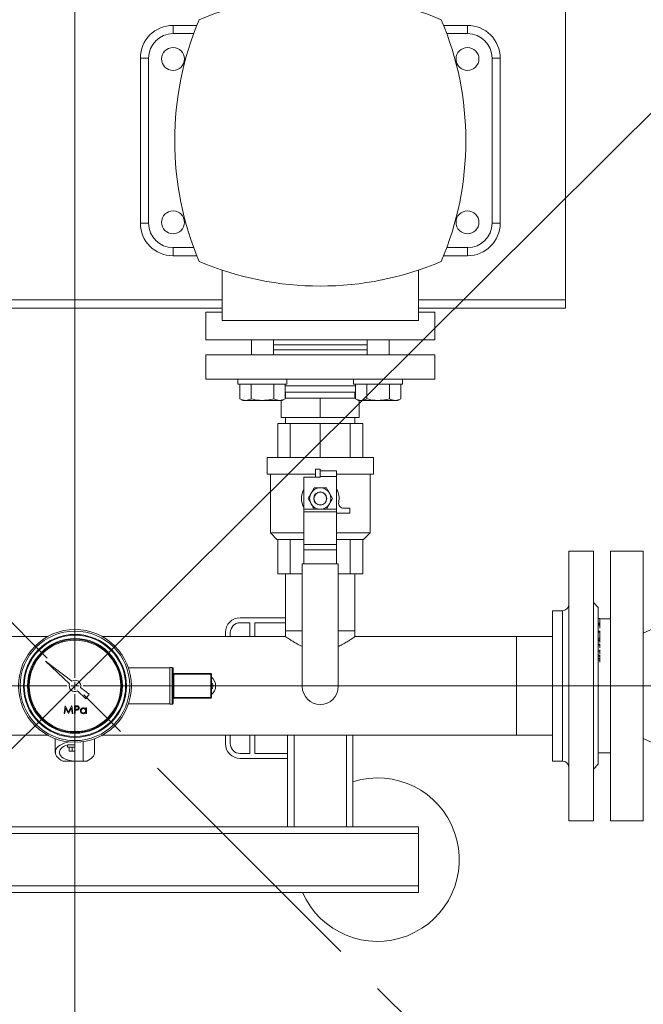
# Model space of a CAD drawing. Header units: millimetres. Extents: x 42 to 14105, y 484 to 9997.
# Tile 14 of 132: x 4560 to 4941, y 1831 to 2434. Entities that reach past the tile are written whole.
import ezdxf

# ---------------------------------------------------------------- set-up
doc = ezdxf.new("R2010")
doc.units = ezdxf.units.MM
doc.header["$LTSCALE"] = 25
doc.header["$PDSIZE"] = -1
doc.linetypes.add('CENTER', pattern=[10.16, 6.35, -1.27, 1.27, -1.27])
doc.styles.add('SLDTEXTSTYLE0', font='TXT', dxfattribs={"width": 0.75})
doc.dimstyles.new('SLDDIMSTYLE4', dxfattribs={"dimtxt": 66.145833, "dimasz": 66.145833, "dimexe": 0, "dimexo": 0.0625, "dimgap": 16.536458, "dimtad": 1, "dimdec": 0, "dimrnd": 1e-09, "dimzin": 12, "dimdsep": 46, "dimtxsty": 'SLDTEXTSTYLE0', "dimblk1": 'NONE', "dimblk2": 'CLOSED', "dimsah": 1, "dimcen": 0, "dimadec": 0, "dimazin": 3, "dimtfac": 1, "dimtdec": 0, "dimtmove": 0, "dimatfit": 3, "dimldrblk": 'NONE', "dimfxl": 1, "dimfrac": 2, "dimtolj": 1, "dimtzin": 12, "dimarcsym": 0})

# ---------------------------------------------------------------- blocks, each defined once
blk = doc.blocks.new('_CLOSED')
at = {"color": 0, "linetype": 'ByBlock', "lineweight": -2}
for p, q in [((-1, 0.166667), (0, 0)), ((-1, 0.166667), (-1, -0.166667)), ((0, 0), (-1, -0.166667)), ((0, 0), (-1, 0))]:
    blk.add_line(p, q, dxfattribs=at)
blk = doc.blocks.new('_D_16')
at = {"color": 0, "linetype": 'Continuous', "lineweight": -2}
for p, q in [((5349.72, 2778.03), (5608.58, 3035.57)), ((3885.04, 1320.74), (5302.83, 2731.37)), ((3885.04, 1320.74), (3838.15, 1274.09))]:
    blk.add_line(p, q, dxfattribs=at)
at = {"layer": 'Defpoints', "color": 0}
for p in [(5302.83, 2731.37), (3885.04, 1320.74)]:
    blk.add_point(p, dxfattribs=at)
at = {"color": 0, "linetype": 'ByBlock', "lineweight": -2, "xscale": 66.14583333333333, "yscale": 66.14583333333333, "zscale": 66.14583333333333, "rotation": 224.8550751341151}
blk.add_blockref('_CLOSED', (5302.83, 2731.37), dxfattribs=at)
at = {"color": 0, "lineweight": 0, "insert": (5392, 2936.73), "char_height": 66.146, "attachment_point": 1, "rotation": 44.85508, "style": 'SLDTEXTSTYLE0'}
blk.add_mtext('\\A1;∅2000', dxfattribs=at)
blk = doc.blocks.new('_NONE')
blk = doc.blocks.new('SW_CENTERMARKSYMBOL_1')
at = {"color": 0, "linetype": 'Continuous', "lineweight": 0}
for p, q in [((0, 5), (0, 1152.5)), ((-5, 0), (-1152.5, 0)), ((0, 0), (-2.5, 0)), ((0, 0), (0, 2.5)), ((0, 0), (0, -2.5)), ((0, 0), (2.5, 0)), ((5, 0), (1152.5, 0)), ((0, -5), (0, -1152.5))]:
    blk.add_line(p, q, dxfattribs=at)

msp = doc.modelspace()

# ---------------------------------------------------------------- hatches: boundary and pattern name
at = {"linetype": 'Continuous', "lineweight": 0}
h = msp.add_hatch(dxfattribs=at)
h.set_pattern_fill('ANSI31', scale=25, style=0)
h.set_pattern_definition([(45, (-1110.94, 0), (-56.1266, 56.1266), [])])
edge = h.paths.add_edge_path(flags=0)
edge.add_arc((4593.938, 2026.056), 1150, 0, 360)
edge = h.paths.add_edge_path(flags=0)
edge.add_arc((4593.938, 2026.056), 1000, 0, 360)

# ---------------------------------------------------------------- linework, layer by layer
at = {"color": 7, "linetype": 'CENTER', "lineweight": 0}
msp.add_line((5654.598, 965.396), (3533.278, 3086.717), dxfattribs=at)
at = {"color": 7, "linetype": 'Continuous', "lineweight": 15}
for p, q in [((4893.938, 2262.206), (4893.938, 2457.206)), ((4653.938, 2430.206), (4653.938, 2425.206)), ((4653.938, 2430.206), (4668.499, 2430.206)), ((4819.377, 2430.206), (4833.938, 2430.206)), ((4833.938, 2430.206), (4833.938, 2425.206)), ((4633.938, 2410.206), (4638.938, 2410.206)), ((4633.938, 2309.206), (4633.938, 2410.206)), ((4638.938, 2410.206), (4638.938, 2309.206)), ((4848.938, 2309.206), (4848.938, 2410.206)), ((4853.938, 2410.206), (4848.938, 2410.206)), ((4853.938, 2410.206), (4853.938, 2309.206)), ((4633.938, 2309.206), (4638.938, 2309.206)), ((4853.938, 2309.206), (4848.938, 2309.206)), ((4653.938, 2294.206), (4653.938, 2289.206)), ((4833.938, 2294.206), (4833.938, 2289.206)), ((4668.499, 2289.206), (4653.938, 2289.206)), ((4833.938, 2289.206), (4819.377, 2289.206)), ((4683.938, 2249.706), (4683.938, 2280.427)), ((4803.938, 2249.706), (4803.938, 2280.427)), ((4893.938, 2257.206), (4893.938, 2262.206)), ((4503.938, 2257.206), (4683.938, 2257.206)), ((4673.938, 2254.706), (4673.938, 2237.706)), ((4683.938, 2254.706), (4673.938, 2254.706)), ((4803.938, 2257.206), (4893.938, 2257.206)), ((4813.938, 2254.706), (4803.938, 2254.706)), ((4813.938, 2237.706), (4813.938, 2254.706)), ((4803.938, 2249.706), (4683.938, 2249.706)), ((4813.938, 2237.706), (4673.938, 2237.706)), ((4701.8, 2237.706), (4701.8, 2228.706)), ((4715.364, 2228.706), (4715.364, 2237.706)), ((4772.511, 2237.706), (4772.511, 2228.706)), ((4786.075, 2228.706), (4786.075, 2237.706)), ((4772.511, 2234.706), (4715.364, 2234.706)), ((4772.511, 2231.706), (4715.364, 2231.706)), ((4673.938, 2228.706), (4673.938, 2213.706)), ((4813.938, 2228.706), (4673.938, 2228.706)), ((4813.938, 2213.706), (4813.938, 2228.706)), ((4673.938, 2213.706), (4813.938, 2213.706)), ((4693.582, 2213.706), (4693.582, 2210.706)), ((4723.582, 2210.706), (4723.582, 2213.706)), ((4764.293, 2213.706), (4764.293, 2210.706)), ((4794.293, 2210.706), (4794.293, 2213.706)), ((4693.582, 2210.706), (4723.582, 2210.706)), ((4694.726, 2210.704), (4694.726, 2201.776)), ((4701.654, 2210.704), (4694.726, 2210.704)), ((4700.582, 2210.706), (4700.582, 2210.704)), ((4701.654, 2210.704), (4701.654, 2201.776)), ((4715.511, 2210.704), (4701.654, 2210.704)), ((4715.511, 2210.704), (4715.511, 2201.776)), ((4722.439, 2210.704), (4715.511, 2210.704)), ((4716.582, 2210.704), (4716.582, 2210.706)), ((4722.439, 2210.704), (4722.439, 2201.776)), ((4722.439, 2205.706), (4765.437, 2205.706)), ((4722.738, 2205.706), (4722.738, 2202.036)), ((4764.293, 2210.706), (4794.293, 2210.706)), ((4765.138, 2202.036), (4765.138, 2205.706)), ((4765.437, 2210.704), (4765.437, 2201.776)), ((4772.365, 2210.704), (4765.437, 2210.704)), ((4771.293, 2210.706), (4771.293, 2210.704)), ((4772.365, 2210.704), (4772.365, 2201.776)), ((4786.221, 2210.704), (4772.365, 2210.704)), ((4786.221, 2210.704), (4786.221, 2201.776)), ((4793.15, 2210.704), (4786.221, 2210.704)), ((4787.293, 2210.704), (4787.293, 2210.706)), ((4793.15, 2210.704), (4793.15, 2201.776)), ((4694.726, 2201.776), (4696.582, 2200.704)), ((4698.19, 2200.704), (4696.582, 2200.704)), ((4708.582, 2200.704), (4698.19, 2200.704)), ((4718.975, 2200.704), (4708.582, 2200.704)), ((4720.582, 2200.704), (4718.975, 2200.704)), ((4720.07, 2200.704), (4720.07, 2190.376)), ((4720.582, 2200.704), (4722.439, 2201.776)), ((4722.439, 2202.036), (4743.938, 2202.036)), ((4743.938, 2202.036), (4765.437, 2202.036)), ((4743.938, 2202.036), (4743.938, 2190.376)), ((4765.437, 2201.776), (4767.293, 2200.704)), ((4768.901, 2200.704), (4767.293, 2200.704)), ((4767.805, 2200.704), (4767.805, 2190.376)), ((4779.293, 2200.704), (4768.901, 2200.704)), ((4789.685, 2200.704), (4779.293, 2200.704)), ((4791.293, 2200.704), (4789.685, 2200.704)), ((4791.293, 2200.704), (4793.15, 2201.776)), ((4720.07, 2190.376), (4743.938, 2190.376)), ((4722.738, 2190.376), (4722.738, 2186.706)), ((4743.938, 2190.376), (4767.805, 2190.376)), ((4765.138, 2186.706), (4765.138, 2190.376)), ((4717.96, 2165.706), (4717.96, 2186.706)), ((4717.96, 2186.706), (4725.569, 2186.706)), ((4725.569, 2165.706), (4725.569, 2186.706)), ((4725.569, 2186.706), (4743.938, 2186.706)), ((4743.938, 2165.706), (4743.938, 2186.706)), ((4743.938, 2186.706), (4762.307, 2186.706)), ((4762.307, 2165.706), (4762.307, 2186.706)), ((4762.307, 2186.706), (4769.915, 2186.706)), ((4769.915, 2165.706), (4769.915, 2186.706)), ((4711.438, 2165.706), (4711.438, 2155.706)), ((4776.438, 2165.706), (4711.438, 2165.706)), ((4776.438, 2155.706), (4776.438, 2165.706)), ((4740.938, 2158.706), (4740.938, 2153.706)), ((4740.938, 2158.706), (4743.938, 2158.706)), ((4743.938, 2158.706), (4743.938, 2157.671)), ((4753.938, 2157.706), (4743.938, 2157.706)), ((4743.938, 2157.671), (4743.938, 2154.206)), ((4753.938, 2154.206), (4753.938, 2157.706)), ((4711.438, 2155.706), (4740.938, 2155.706)), ((4713.438, 2155.706), (4713.438, 2119.706)), ((4733.938, 2153.706), (4743.938, 2153.706)), ((4733.938, 2134.206), (4733.938, 2153.706)), ((4753.938, 2154.206), (4743.938, 2154.206)), ((4743.938, 2153.706), (4743.938, 2154.206)), ((4753.938, 2155.706), (4776.438, 2155.706)), ((4753.938, 2134.206), (4753.938, 2154.206)), ((4774.438, 2119.706), (4774.438, 2155.706)), ((4740.185, 2147.206), (4738.309, 2143.956)), ((4736.432, 2140.706), (4738.309, 2137.456)), ((4751.443, 2140.706), (4749.567, 2143.956)), ((4733.938, 2132.458), (4733.938, 2134.206)), ((4747.691, 2134.206), (4749.567, 2137.456)), ((4753.938, 2132.458), (4753.938, 2134.206)), ((4761.938, 2134.706), (4758.124, 2134.706)), ((4761.938, 2131.706), (4761.938, 2134.706)), ((4753.938, 2132.458), (4733.938, 2132.458)), ((4733.938, 2112.618), (4733.938, 2132.458)), ((4753.938, 2112.618), (4753.938, 2132.458)), ((4761.938, 2131.706), (4753.938, 2131.706)), ((4713.438, 2119.706), (4717.438, 2115.706)), ((4713.438, 2119.706), (4733.938, 2119.706)), ((4733.938, 2115.706), (4717.438, 2115.706)), ((4717.96, 2115.706), (4717.96, 2094.706)), ((4725.569, 2115.706), (4725.569, 2094.706)), ((4753.938, 2119.706), (4774.438, 2119.706)), ((4770.438, 2115.706), (4753.938, 2115.706)), ((4762.307, 2115.706), (4762.307, 2094.706)), ((4769.915, 2115.706), (4769.915, 2094.706)), ((4770.438, 2115.706), (4774.438, 2119.706)), ((4753.938, 2112.618), (4733.938, 2112.618)), ((4733.938, 2109.267), (4733.938, 2112.618)), ((4753.938, 2109.267), (4733.938, 2109.267)), ((4733.938, 2100.706), (4733.938, 2109.267)), ((4753.938, 2109.267), (4753.938, 2112.618)), ((4753.938, 2100.706), (4753.938, 2109.267)), ((4910.938, 2108.556), (4895.938, 2108.556)), ((4895.938, 2108.556), (4895.938, 1943.556)), ((4910.938, 1943.556), (4910.938, 2108.556)), ((4941.438, 2108.556), (4921.438, 2108.556)), ((4921.438, 2108.556), (4921.438, 1943.556)), ((4941.438, 2108.556), (4941.438, 1943.556)), ((4732.938, 2025.706), (4732.938, 2100.706)), ((4754.938, 2100.706), (4732.938, 2100.706)), ((4754.938, 2025.706), (4754.938, 2100.706)), ((4725.569, 2094.706), (4717.96, 2094.706)), ((4722.738, 2094.706), (4722.738, 2059.706)), ((4732.938, 2094.706), (4725.569, 2094.706)), ((4762.307, 2094.706), (4754.938, 2094.706)), ((4769.915, 2094.706), (4762.307, 2094.706)), ((4765.138, 2059.706), (4765.138, 2094.706)), ((4913.938, 2074.056), (4910.938, 2077.056)), ((4913.938, 2074.056), (4913.938, 1978.056)), ((4694.938, 2067.706), (4722.738, 2067.706)), ((4891.938, 2072.056), (4885.938, 2072.056)), ((4885.938, 2072.056), (4885.938, 1980.056)), ((4914.938, 2067.22), (4913.938, 2067.22)), ((4914.938, 2064.457), (4914.938, 2067.22)), ((4921.438, 2067.056), (4914.938, 2067.056)), ((4694.938, 2064.706), (4700.938, 2064.706)), ((4700.938, 2064.706), (4700.938, 2056.206)), ((4703.938, 2064.706), (4703.938, 2056.206)), ((4703.938, 2064.706), (4722.738, 2064.706)), ((4914.938, 2064.457), (4913.938, 2064.457)), ((4914.938, 2063.832), (4913.938, 2063.832)), ((4914.938, 2063.111), (4913.938, 2063.111)), ((4915.063, 2064.582), (4914.938, 2064.582)), ((4914.938, 2063.832), (4914.938, 2064.457)), ((4914.938, 2063.111), (4914.938, 2063.832)), ((4914.938, 2061.36), (4914.938, 2063.111)), ((4577.168, 2056.206), (4465.138, 2056.206)), ((4722.738, 2056.206), (4610.708, 2056.206)), ((4685.938, 2058.706), (4685.938, 2056.206)), ((4688.938, 2058.706), (4688.938, 2056.206)), ((4722.738, 2059.706), (4722.738, 2056.206)), ((4722.738, 2059.706), (4732.938, 2059.706)), ((4754.938, 2059.706), (4765.138, 2059.706)), ((4765.138, 2056.206), (4765.138, 2059.706)), ((4863.938, 2056.206), (4765.138, 2056.206)), ((4885.938, 2056.206), (4863.938, 2056.206)), ((4863.938, 2056.206), (4863.938, 1995.906)), ((4915.063, 2059.475), (4913.938, 2059.475)), ((4914.938, 2058.981), (4913.938, 2058.981)), ((4914.938, 2055.157), (4913.938, 2055.157)), ((4914.938, 2054.215), (4914.938, 2055.157)), ((4914.938, 2054.215), (4913.938, 2054.215)), ((4914.938, 2053.526), (4913.938, 2053.526)), ((4914.938, 2051.596), (4913.938, 2051.596)), ((4914.938, 2051.066), (4913.938, 2051.066)), ((4914.938, 2053.526), (4914.938, 2054.215)), ((4914.938, 2052.576), (4914.938, 2053.526)), ((4914.938, 2051.066), (4914.938, 2051.596)), ((4914.938, 2049.346), (4914.938, 2051.066)), ((4914.938, 2047.49), (4913.938, 2047.49)), ((4914.938, 2047.373), (4913.938, 2047.373)), ((4915.063, 2044.846), (4913.938, 2044.846)), ((4914.938, 2044.191), (4913.938, 2044.191)), ((4914.938, 2042.889), (4913.938, 2042.889)), ((4914.938, 2047.49), (4914.938, 2048.152)), ((4914.938, 2047.373), (4914.938, 2047.49)), ((4914.938, 2045.636), (4914.938, 2047.373)), ((4914.938, 2041.737), (4914.938, 2042.889)), ((4592.061, 2029.011), (4575.936, 2041.162)), ((4575.936, 2041.162), (4590.703, 2027.392)), ((4651.938, 2037.056), (4626.637, 2037.056)), ((4653.438, 2037.306), (4651.938, 2037.306)), ((4651.938, 2037.306), (4651.938, 2014.806)), ((4653.938, 2036.806), (4653.938, 2015.306)), ((4914.938, 2041.737), (4913.938, 2041.737)), ((4914.938, 2040.463), (4914.938, 2041.737)), ((4654.438, 2033.158), (4653.938, 2033.158)), ((4654.438, 2033.658), (4676.938, 2033.658)), ((4654.438, 2033.158), (4654.438, 2033.658)), ((4676.938, 2033.158), (4654.438, 2033.158)), ((4654.438, 2033.158), (4654.438, 2018.955)), ((4676.938, 2033.658), (4676.938, 2033.158)), ((4676.938, 2018.955), (4676.938, 2033.158)), ((4677.438, 2033.158), (4676.938, 2033.158)), ((4677.438, 2033.158), (4677.438, 2018.955)), ((4602.664, 2021.02), (4597.295, 2025.067)), ((4595.496, 2022.922), (4600.547, 2018.211)), ((4600.547, 2018.211), (4602.664, 2021.02)), ((4654.438, 2018.955), (4653.938, 2018.955)), ((4654.438, 2018.955), (4676.938, 2018.955)), ((4654.438, 2018.455), (4654.438, 2018.955)), ((4676.938, 2018.455), (4654.438, 2018.455)), ((4676.938, 2018.955), (4676.938, 2018.455)), ((4677.438, 2018.955), (4676.938, 2018.955)), ((4587.304, 2009.056), (4587.933, 2013.819)), ((4588.189, 2012.491), (4587.734, 2009.056)), ((4587.933, 2013.819), (4587.994, 2013.819)), ((4587.994, 2013.819), (4589.96, 2009.911)), ((4589.915, 2009.056), (4588.189, 2012.491)), ((4589.96, 2009.911), (4591.922, 2013.819)), ((4591.731, 2012.483), (4590.012, 2009.056)), ((4592.187, 2009.056), (4591.731, 2012.483)), ((4591.922, 2013.819), (4591.984, 2013.819)), ((4591.984, 2013.819), (4592.616, 2009.056)), ((4593.593, 2013.819), (4594.527, 2013.819)), ((4593.593, 2009.056), (4593.593, 2013.819)), ((4594.892, 2013.33), (4594.02, 2013.33)), ((4594.02, 2013.33), (4594.02, 2011.743)), ((4600.493, 2011.893), (4600.493, 2012.537)), ((4600.493, 2012.537), (4600.92, 2012.537)), ((4600.92, 2012.537), (4600.92, 2009.056)), ((4626.637, 2015.056), (4651.938, 2015.056)), ((4651.938, 2014.806), (4653.438, 2014.806)), ((4587.734, 2009.056), (4587.304, 2009.056)), ((4590.012, 2009.056), (4589.915, 2009.056)), ((4592.616, 2009.056), (4592.187, 2009.056)), ((4594.02, 2009.056), (4593.593, 2009.056)), ((4594.02, 2011.743), (4594.854, 2011.732)), ((4594.361, 2011.254), (4594.02, 2011.254)), ((4594.02, 2011.254), (4594.02, 2009.056)), ((4600.493, 2009.056), (4600.493, 2009.658)), ((4600.92, 2009.056), (4600.493, 2009.056)), ((4353.938, 1995.906), (4577.168, 1995.906)), ((4610.708, 1995.906), (4863.938, 1995.906)), ((4685.938, 1995.906), (4685.938, 1990.706)), ((4688.938, 1995.906), (4688.938, 1990.706)), ((4700.938, 1995.906), (4700.938, 1984.706)), ((4703.938, 1995.906), (4703.938, 1984.706)), ((4723.938, 1984.706), (4723.938, 1995.906)), ((4763.938, 1995.906), (4763.938, 1939.706)), ((4863.938, 1995.906), (4885.938, 1995.906)), ((4581.938, 1993.711), (4581.938, 1985.359)), ((4589.438, 1990.028), (4589.438, 1988.556)), ((4593.938, 1988.556), (4589.438, 1988.556)), ((4589.532, 1990.056), (4593.938, 1990.056)), ((4590.474, 1986.056), (4590.474, 1988.556)), ((4592.206, 1986.056), (4592.206, 1988.556)), ((4593.938, 1980.056), (4593.938, 1991.556)), ((4598.938, 1991.921), (4598.938, 1980.056)), ((4605.938, 1985.359), (4605.938, 1993.711)), ((4592.206, 1986.056), (4590.474, 1986.056)), ((4593.938, 1986.056), (4592.206, 1986.056)), ((4694.938, 1984.706), (4700.938, 1984.706)), ((4703.938, 1984.706), (4723.938, 1984.706)), ((4723.938, 1984.706), (4723.938, 1981.706)), ((4913.938, 1985.056), (4921.438, 1985.056)), ((4586.606, 1980.056), (4593.938, 1980.056)), ((4598.938, 1980.056), (4593.938, 1980.056)), ((4601.269, 1980.056), (4598.938, 1980.056)), ((4694.938, 1981.706), (4723.938, 1981.706)), ((4723.938, 1939.706), (4723.938, 1981.706)), ((4885.938, 1980.056), (4891.938, 1980.056)), ((4910.938, 1975.056), (4913.938, 1978.056)), ((4895.938, 1943.556), (4910.938, 1943.556)), ((4921.438, 1943.556), (4941.438, 1943.556)), ((4803.938, 1935.706), (4383.938, 1935.706)), ((4463.938, 1939.706), (4723.938, 1939.706)), ((4727.938, 1939.706), (4723.938, 1939.706)), ((4759.938, 1939.706), (4727.938, 1939.706)), ((4763.938, 1939.706), (4759.938, 1939.706)), ((4763.938, 1939.706), (4803.938, 1939.706)), ((4803.938, 1939.706), (4803.938, 1935.706)), ((4803.938, 1903.706), (4803.938, 1935.706)), ((4383.938, 1903.706), (4803.938, 1903.706)), ((4803.938, 1899.706), (4383.938, 1899.706)), ((4803.938, 1903.706), (4803.938, 1899.706))]:
    msp.add_line(p, q, dxfattribs=at)
at = {"color": 8, "linetype": 'Continuous', "lineweight": 15}
for p, q in [((4666.583, 2425.206), (4653.938, 2425.206)), ((4833.938, 2425.206), (4821.293, 2425.206)), ((4653.938, 2294.206), (4666.583, 2294.206)), ((4821.293, 2294.206), (4833.938, 2294.206)), ((4503.938, 2262.206), (4683.938, 2262.206)), ((4803.938, 2262.206), (4893.938, 2262.206)), ((4765.437, 2209.706), (4722.439, 2209.706)), ((4740.01, 2134.206), (4733.938, 2134.206)), ((4753.938, 2134.206), (4747.866, 2134.206)), ((4891.938, 1980.056), (4891.938, 2072.056)), ((4653.438, 2014.806), (4653.438, 2037.306)), ((4727.938, 1995.906), (4727.938, 1939.706)), ((4759.938, 1939.706), (4759.938, 1995.906))]:
    msp.add_line(p, q, dxfattribs=at)
at = {"color": 7, "linetype": 'Continuous', "lineweight": 15}
for centre, radius in [((4593.938, 2026.056), 1150), ((4593.938, 2026.056), 1000), ((4653.938, 2409.706), 7), ((4833.938, 2409.706), 7), ((4653.938, 2309.706), 7), ((4833.938, 2309.706), 7), ((4743.938, 2140.706), 4), ((4743.938, 2140.706), 3.9), ((4593.938, 2026.056), 34.5), ((4593.938, 2026.056), 33.5), ((4593.938, 2026.056), 31.5), ((4593.938, 2026.056), 31), ((4593.938, 2026.056), 29), ((4593.938, 2026.056), 28.5), ((4593.938, 2026.056), 28)]:
    msp.add_circle(centre, radius, dxfattribs=at)
for centre, radius, start, end in [((4743.938, 2258.673), 190.033, 67.082495, 112.917505), ((4653.938, 2410.206), 20, 90, 180), ((4844.971, 2359.706), 190.033, 157.082495, 202.917505), ((4642.904, 2359.706), 190.033, 337.082495, 22.917505), ((4833.938, 2410.206), 20, 0, 90), ((4653.938, 2410.206), 15, 90, 180), ((4833.938, 2410.206), 15, 0, 90), ((4653.938, 2309.206), 20, 180, 270), ((4653.938, 2309.206), 15, 180, 270), ((4833.938, 2309.206), 15, 270, 0), ((4833.938, 2309.206), 20, 270, 0), ((4743.938, 2460.74), 190.033, 247.082495, 292.917505), ((4743.938, 2140.706), 11.5, 150.408154, 209.591846), ((4743.938, 2140.706), 6.5, 90, 150), ((4743.938, 2140.706), 6.5, 30, 90), ((4743.938, 2140.706), 11.5, 348.059456, 29.591846), ((4743.938, 2140.706), 6.5, 150, 210), ((4743.938, 2140.706), 6.5, 330, 30), ((4743.938, 2140.706), 6.5, 210, 270), ((4743.938, 2140.706), 6.5, 270, 330), ((4758.124, 2137.706), 3, 168.059456, 270), ((4891.938, 2076.056), 4, 270, 0), ((4694.938, 2058.706), 9, 90, 180), ((4978.938, 1982.265), 84.791, 63.751702, 116.248298), ((4694.938, 2058.706), 6, 90, 180), ((4653.438, 2036.806), 0.5, 0, 90), ((4676.938, 2033.158), 0.5, 0, 90), ((4672.938, 2026.056), 7, 310.005201, 49.994799), ((4593.938, 2026.056), 3.5, 157.572881, 296.427119), ((4593.938, 2026.056), 3.5, 343.572881, 122.427119), ((4743.938, 2025.706), 11, 180, 270), ((4743.938, 2025.706), 11, 270, 0), ((4676.938, 2018.955), 0.5, 270, 0), ((4653.438, 2015.306), 0.5, 270, 0), ((4694.938, 1990.706), 9, 180, 270), ((4694.938, 1990.706), 6, 180, 270), ((4978.938, 2069.848), 84.791, 243.751702, 296.248298), ((4891.938, 1976.056), 4, 0, 90), ((4778.938, 1919.706), 50, 203.578178, 107.457603)]:
    msp.add_arc(centre, radius, start, end, dxfattribs=at)
for major_axis, start_param, end_param in [((12, 0), 1.8764717, 4.0551248), ((9.5, 0), 2.0530221, 4.712389), ((12, 0), 5.3696531, 6.2831853)]:
    msp.add_ellipse((4593.938, 1985.359), major_axis=major_axis, ratio=0.5581395, start_param=start_param, end_param=end_param, dxfattribs=at)
for points, knots in [([(4694.726, 2201.776), (4695.289, 2201.477), (4696.424, 2200.872), (4697.598, 2200.761), (4698.19, 2200.704)], [0, 0, 0, 0, 0.49545796, 1, 1, 1, 1]), ([(4698.19, 2200.704), (4698.272, 2200.706), (4698.894, 2200.715), (4700.066, 2200.949), (4701.122, 2201.499), (4701.654, 2201.776)], [0, 0, 0, 0, 0.0700986, 0.5307888, 1, 1, 1, 1]), ([(4701.654, 2201.776), (4703.324, 2201.355), (4705.607, 2200.78), (4707.952, 2200.72), (4708.582, 2200.704)], [0, 0, 0, 0, 0.7313671, 1, 1, 1, 1]), ([(4708.582, 2200.704), (4710.324, 2200.824), (4712.671, 2200.986), (4714.929, 2201.614), (4715.511, 2201.776)], [0, 0, 0, 0, 0.7424495, 1, 1, 1, 1]), ([(4715.511, 2201.776), (4716.073, 2201.477), (4717.209, 2200.872), (4718.383, 2200.761), (4718.975, 2200.704)], [0, 0, 0, 0, 0.495458, 1, 1, 1, 1]), ([(4718.975, 2200.704), (4719.057, 2200.706), (4719.679, 2200.715), (4720.851, 2200.949), (4721.906, 2201.499), (4722.439, 2201.776)], [0, 0, 0, 0, 0.0700986, 0.5307888, 1, 1, 1, 1]), ([(4765.437, 2201.776), (4765.999, 2201.477), (4767.135, 2200.872), (4768.309, 2200.761), (4768.901, 2200.704)], [0, 0, 0, 0, 0.49545796, 1, 1, 1, 1]), ([(4768.901, 2200.704), (4768.983, 2200.706), (4769.605, 2200.715), (4770.777, 2200.949), (4771.832, 2201.499), (4772.365, 2201.776)], [0, 0, 0, 0, 0.0700986, 0.5307888, 1, 1, 1, 1]), ([(4772.365, 2201.776), (4774.035, 2201.355), (4776.318, 2200.78), (4778.663, 2200.72), (4779.293, 2200.704)], [0, 0, 0, 0, 0.7313671, 1, 1, 1, 1]), ([(4779.293, 2200.704), (4781.035, 2200.824), (4783.381, 2200.986), (4785.64, 2201.614), (4786.221, 2201.776)], [0, 0, 0, 0, 0.7424495, 1, 1, 1, 1]), ([(4786.221, 2201.776), (4786.784, 2201.477), (4787.919, 2200.872), (4789.093, 2200.761), (4789.685, 2200.704)], [0, 0, 0, 0, 0.495458, 1, 1, 1, 1]), ([(4789.685, 2200.704), (4789.768, 2200.706), (4790.389, 2200.715), (4791.562, 2200.949), (4792.617, 2201.499), (4793.15, 2201.776)], [0, 0, 0, 0, 0.0700986, 0.5307888, 1, 1, 1, 1]), ([(4743.938, 2147.206), (4743.638, 2147.206), (4742.369, 2147.206), (4741.131, 2147.206), (4740.185, 2147.206)], [0, 0, 0, 0, 0.2356956, 1, 1, 1, 1]), ([(4747.691, 2147.206), (4747.427, 2147.206), (4746.205, 2147.206), (4744.934, 2147.206), (4743.938, 2147.206)], [0, 0, 0, 0, 0.2158943, 1, 1, 1, 1]), ([(4749.567, 2143.956), (4749.522, 2144.033), (4748.889, 2145.131), (4748.268, 2146.206), (4747.691, 2147.206)], [0, 0, 0, 0, 0.0702148, 1, 1, 1, 1]), ([(4738.309, 2143.956), (4738.264, 2143.879), (4737.631, 2142.782), (4737.01, 2141.706), (4736.432, 2140.706)], [0, 0, 0, 0, 0.07021477, 1, 1, 1, 1]), ([(4749.567, 2137.456), (4749.611, 2137.533), (4750.245, 2138.631), (4750.866, 2139.706), (4751.443, 2140.706)], [0, 0, 0, 0, 0.07021477, 1, 1, 1, 1]), ([(4738.309, 2137.456), (4738.353, 2137.379), (4738.987, 2136.282), (4739.608, 2135.206), (4740.185, 2134.206)], [0, 0, 0, 0, 0.07021477, 1, 1, 1, 1]), ([(4740.185, 2134.206), (4741.131, 2134.206), (4742.369, 2134.206), (4743.638, 2134.206), (4743.938, 2134.206)], [0, 0, 0, 0, 0.7643044, 1, 1, 1, 1]), ([(4743.938, 2134.206), (4744.934, 2134.206), (4746.205, 2134.206), (4747.427, 2134.206), (4747.691, 2134.206)], [0, 0, 0, 0, 0.7841057, 1, 1, 1, 1]), ([(4722.788, 2056.171), (4722.775, 2056.18), (4722.727, 2056.214), (4723.098, 2055.953), (4723.864, 2055.423), (4725.026, 2054.639), (4726.57, 2053.633), (4728.601, 2052.403), (4730.707, 2051.196), (4732.325, 2050.465), (4732.938, 2050.188)], [0, 0, 0, 0, 0.05046708, 0.18799139, 0.31634629, 0.44783257, 0.58883501, 0.73281371, 0.89879428, 1, 1, 1, 1]), ([(4754.938, 2050.185), (4755.317, 2050.35), (4756.679, 2050.942), (4758.706, 2052.076), (4760.932, 2053.395), (4762.738, 2054.563), (4764.071, 2055.462), (4764.965, 2056.084), (4765.079, 2056.165), (4765.138, 2056.206)], [0, 0, 0, 0, 0.0615348, 0.2208146, 0.3836597, 0.5350416, 0.6905084, 0.842313, 1, 1, 1, 1]), ([(4914.938, 2058.981), (4914.938, 2059.091), (4914.938, 2059.311), (4914.938, 2059.488), (4914.938, 2059.437), (4914.938, 2059.42)], [0, 0, 0, 0, 0.4003694, 0.8008231, 1, 1, 1, 1]), ([(4914.938, 2055.104), (4914.938, 2055.382), (4914.938, 2055.938), (4914.938, 2056.767), (4914.938, 2057.498), (4914.938, 2058.052), (4914.938, 2058.578), (4914.938, 2058.846), (4914.938, 2058.981)], [0, 0, 0, 0, 0.2505364, 0.5001466, 0.6252184, 0.7501562, 0.8750662, 1, 1, 1, 1]), ([(4914.938, 2044.191), (4914.938, 2044.339), (4914.938, 2044.636), (4914.938, 2044.839), (4914.938, 2044.829), (4914.938, 2044.826)], [0, 0, 0, 0, 0.41378, 0.8273618, 1, 1, 1, 1]), ([(4914.938, 2042.889), (4914.938, 2043.141), (4914.938, 2043.591), (4914.938, 2044.007), (4914.938, 2044.191)], [0, 0, 0, 0, 0.5602957, 1, 1, 1, 1]), ([(4677.438, 2028.031), (4677.596, 2027.889), (4677.883, 2027.634), (4678.192, 2027.033), (4678.345, 2026.403), (4678.351, 2025.776), (4678.225, 2025.189), (4677.987, 2024.665), (4677.706, 2024.298), (4677.509, 2024.14), (4677.438, 2024.082)], [0, 0, 0, 0, 0.1750524, 0.3165454, 0.4352773, 0.5543922, 0.6651625, 0.7829454, 0.9213399, 1, 1, 1, 1]), ([(4594.527, 2013.819), (4594.731, 2013.82), (4595.094, 2013.821), (4595.454, 2013.77), (4595.612, 2013.747)], [0, 0, 0, 0, 0.5603137, 1, 1, 1, 1]), ([(4594.854, 2011.732), (4595.144, 2011.731), (4595.508, 2011.73), (4595.859, 2011.968), (4596.042, 2012.187), (4596.075, 2012.399), (4596.096, 2012.54)], [0, 0, 0, 0, 0.4997206, 0.6253498, 0.7510825, 1, 1, 1, 1]), ([(4596.096, 2012.54), (4596.075, 2012.676), (4596.042, 2012.882), (4595.867, 2013.097), (4595.531, 2013.338), (4595.175, 2013.334), (4594.892, 2013.33)], [0, 0, 0, 0, 0.2489693, 0.3747291, 0.500383, 1, 1, 1, 1]), ([(4596.524, 2012.541), (4596.513, 2012.384), (4596.49, 2012.071), (4596.251, 2011.689), (4595.927, 2011.442), (4595.691, 2011.369), (4595.574, 2011.333)], [0, 0, 0, 0, 0.2800989, 0.5593238, 0.7794579, 1, 1, 1, 1]), ([(4595.612, 2013.747), (4595.757, 2013.695), (4596.046, 2013.591), (4596.345, 2013.269), (4596.503, 2012.903), (4596.517, 2012.662), (4596.524, 2012.541)], [0, 0, 0, 0, 0.27970537, 0.55938086, 0.77950855, 1, 1, 1, 1]), ([(4597.257, 2010.806), (4597.29, 2011.073), (4597.356, 2011.607), (4597.86, 2012.187), (4598.456, 2012.544), (4598.875, 2012.58), (4599.084, 2012.598)], [0, 0, 0, 0, 0.2794126, 0.5591913, 0.7795483, 1, 1, 1, 1]), ([(4599.084, 2012.598), (4599.399, 2012.562), (4599.96, 2012.499), (4600.33, 2012.078), (4600.493, 2011.893)], [0, 0, 0, 0, 0.55906214, 1, 1, 1, 1]), ([(4595.574, 2011.333), (4595.348, 2011.304), (4594.946, 2011.254), (4594.54, 2011.254), (4594.361, 2011.254)], [0, 0, 0, 0, 0.5596942, 1, 1, 1, 1]), ([(4599.071, 2008.995), (4598.804, 2009.027), (4598.269, 2009.089), (4597.676, 2009.582), (4597.311, 2010.175), (4597.275, 2010.596), (4597.257, 2010.806)], [0, 0, 0, 0, 0.2795734, 0.559333, 0.7795891, 1, 1, 1, 1]), ([(4599.09, 2012.17), (4598.886, 2012.147), (4598.478, 2012.099), (4598.015, 2011.736), (4597.736, 2011.281), (4597.701, 2010.961), (4597.684, 2010.801)], [0, 0, 0, 0, 0.2797672, 0.5592905, 0.7797189, 1, 1, 1, 1]), ([(4597.684, 2010.801), (4597.713, 2010.598), (4597.77, 2010.192), (4598.145, 2009.738), (4598.606, 2009.47), (4598.926, 2009.438), (4599.086, 2009.423)], [0, 0, 0, 0, 0.2794286, 0.5591463, 0.7795701, 1, 1, 1, 1]), ([(4600.493, 2009.658), (4600.267, 2009.444), (4599.864, 2009.061), (4599.314, 2009.015), (4599.071, 2008.995)], [0, 0, 0, 0, 0.5587633, 1, 1, 1, 1]), ([(4599.086, 2009.423), (4599.29, 2009.447), (4599.698, 2009.497), (4600.174, 2009.846), (4600.451, 2010.306), (4600.479, 2010.628), (4600.493, 2010.789)], [0, 0, 0, 0, 0.2798222, 0.5593866, 0.7796028, 1, 1, 1, 1]), ([(4600.493, 2010.789), (4600.47, 2010.995), (4600.424, 2011.408), (4600.039, 2011.862), (4599.576, 2012.132), (4599.252, 2012.158), (4599.09, 2012.17)], [0, 0, 0, 0, 0.27966016, 0.55921028, 0.77948724, 1, 1, 1, 1])]:
    msp.add_open_spline(points, degree=3, knots=knots, dxfattribs=at)

# ---------------------------------------------------------------- block references
at = {"color": 7, "linetype": 'Continuous', "lineweight": 0}
msp.add_blockref('SW_CENTERMARKSYMBOL_1', (4593.938, 2026.056), dxfattribs=at)

# ---------------------------------------------------------------- dimensions: what is measured, and where the dimension line sits
dim = msp.add_diameter_dim_2p(p1=(3885.045, 1320.74), p2=(5302.831, 2731.372), dimstyle='SLDDIMSTYLE4', dxfattribs=at)
dim.commit()
dim.dimension.update_dxf_attribs({"geometry": '_D_16', "text_midpoint": (5523.587, 2951.015), "dimtype": 163})

doc.saveas('drawing.dxf')
